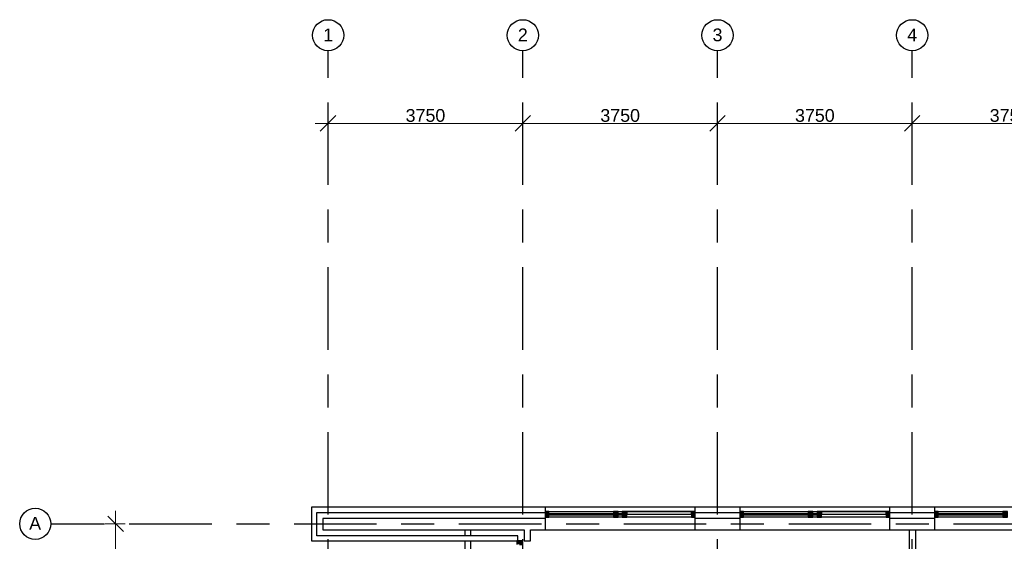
# Model space of a CAD drawing. Header units: millimetres. Extents: x -5940 to 121280, y -35718 to 26615.
# Tile 11 of 52: x -5940 to 13024, y 16562 to 26615. Entities that reach past the tile are written whole.
import ezdxf

# ---------------------------------------------------------------- set-up
doc = ezdxf.new("R2010")
doc.units = ezdxf.units.MM
doc.header["$LTSCALE"] = 100
doc.linetypes.add('Center', pattern=[31.75, 6.35, -4.7625, 15.875, -4.7625])
for name, color, linetype in [('AL21----_BUITENWAND', 3, 'Continuous'), ('AL22----_BINNENWAND', 2, 'Continuous'), ('AL24----_TRAPPEN', 1, 'Continuous'), ('AL31----_BUITENKOZIJN', 1, 'Continuous'), ('BL$7----_MAATVOERING', 1, 'Continuous'), ('BL$7----_STRAMIEN', 8, 'Continuous')]:
    doc.layers.add(name, color=color, linetype=linetype)
doc.styles.add('Arial_2', font='arial.ttf', dxfattribs={"height": 245.883234})
doc.dimstyles.new('2_5mm_stramien', dxfattribs={"dimscale": 304.8, "dimtxt": 250, "dimasz": 0.984252, "dimexe": 0.656168, "dimexo": 0.0625, "dimgap": 0.082021, "dimtad": 1, "dimdec": 0, "dimzin": 0, "dimdsep": 46, "dimtxsty": 'Arial_2', "dimblk1": 'OBLIQUE', "dimblk2": 'OBLIQUE', "dimsah": 1, "dimcen": 0.09, "dimdle": 0.82021, "dimazin": 0, "dimtfac": 1, "dimtdec": 4, "dimtix": 1, "dimtmove": 0, "dimatfit": 3, "dimfxl": 0.656168, "dimfxlon": 1, "dimtvp": 1, "dimtolj": 1, "dimtzin": 0, "dimlwd": 13, "dimlwe": 13, "dimarcsym": 2})

# ---------------------------------------------------------------- blocks, each defined once
blk = doc.blocks.new('Rectangular Mullion - 31_CWM_067x114-7914374-_--_101 1e verdieping')
at = {"linetype": 'ByBlock', "lineweight": -2}
blk.add_hatch(color=0, dxfattribs=at).paths.add_polyline_path([(0, 0), (-67, 0), (-67, -114), (0, -114)], flags=0)
at = {"color": 0, "linetype": 'ByBlock', "lineweight": -2}
for p, q in [((0, 0), (-67, 0)), ((-67, 0), (-67, -114)), ((0, -114), (0, 0)), ((-67, -114), (0, -114))]:
    blk.add_line(p, q, dxfattribs=at)
blk = doc.blocks.new('System Panel - 31_CWP_glas_2-7914941-_--_101 1e verdieping')
at = {"linetype": 'ByBlock', "lineweight": -2}
blk.add_hatch(color=0, dxfattribs=at).paths.add_polyline_path([(-622, 45), (622, 45), (622, 69), (-622, 69)], flags=0)
at = {"color": 0, "linetype": 'ByBlock', "lineweight": -2}
for p, q in [((622, 69), (-622, 69)), ((-622, 69), (-622, 45)), ((-622, 45), (622, 45)), ((622, 45), (622, 69))]:
    blk.add_line(p, q, dxfattribs=at)
blk = doc.blocks.new('Rectangular Mullion - 31_CWM_088x114-7912981-_--_101 1e verdieping')
at = {"color": 0, "linetype": 'ByBlock', "lineweight": -2}
for p, q in [((14906, 48854), (15206, 48854)), ((15206, 48740), (14906, 48740))]:
    blk.add_line(p, q, dxfattribs=at)
blk = doc.blocks.new('Rectangular Mullion - 31_CWM_088x114-7913051-_--_101 1e verdieping')
at = {"color": 0, "linetype": 'ByBlock', "lineweight": -2}
for p, q in [((15206, 48854), (16150, 48854)), ((16150, 48740), (15206, 48740))]:
    blk.add_line(p, q, dxfattribs=at)
blk = doc.blocks.new('Rectangular Mullion - 31_CWM_088x114-7914373-_--_101 1e verdieping')
at = {"linetype": 'ByBlock', "lineweight": -2}
blk.add_hatch(color=0, dxfattribs=at).paths.add_polyline_path([(-44, 0), (44, 0), (44, -114), (-44, -114)], flags=0)
at = {"color": 0, "linetype": 'ByBlock', "lineweight": -2}
for p, q in [((-44, 0), (44, 0)), ((-44, -114), (-44, 0)), ((44, 0), (44, -114)), ((44, -114), (-44, -114))]:
    blk.add_line(p, q, dxfattribs=at)
blk = doc.blocks.new('System Panel - 31_CWP_glas_2-7917377-_--_101 1e verdieping')
at = {"linetype": 'ByBlock', "lineweight": -2}
blk.add_hatch(color=0, dxfattribs=at).paths.add_polyline_path([(622, 45), (622, 69), (-622, 69), (-622, 45)], flags=0)
at = {"color": 0, "linetype": 'ByBlock', "lineweight": -2}
for p, q in [((622, 69), (-622, 69)), ((-622, 69), (-622, 45)), ((-622, 45), (622, 45)), ((622, 45), (622, 69))]:
    blk.add_line(p, q, dxfattribs=at)
blk = doc.blocks.new('System Panel - 31_CWP_glas_2-7914377-_--_101 1e verdieping')
at = {"linetype": 'ByBlock', "lineweight": -2}
blk.add_hatch(color=0, dxfattribs=at).paths.add_polyline_path([(41, 45), (41, 69), (-41, 69), (-41, 45)], flags=0)
at = {"color": 0, "linetype": 'ByBlock', "lineweight": -2}
for p, q in [((41, 69), (-41, 69)), ((-41, 69), (-41, 45)), ((-41, 45), (41, 45)), ((41, 45), (41, 69))]:
    blk.add_line(p, q, dxfattribs=at)
blk = doc.blocks.new('31_DO_deur_0 - deur-7914378-_--_101 1e verdieping')
at = {"color": 0, "linetype": 'ByBlock', "lineweight": -2}
for p, q in [((622, 111), (-622, 111)), ((-622, 111), (-622, 57)), ((-622, 57), (622, 57)), ((622, 57), (622, 111))]:
    blk.add_line(p, q, dxfattribs=at)
blk = doc.blocks.new('Rectangular Mullion - 31_CWM_067x114-7914382-_--_101 1e verdieping')
at = {"linetype": 'ByBlock', "lineweight": -2}
blk.add_hatch(color=0, dxfattribs=at).paths.add_polyline_path([(0, 0), (0, -114), (-67, -114), (-67, 0)], flags=0)
at = {"color": 0, "linetype": 'ByBlock', "lineweight": -2}
for p, q in [((-67, 0), (0, 0)), ((-67, -57), (-67, 0)), ((0, 0), (0, -114)), ((-67, -114), (-67, -111)), ((0, -114), (-67, -114))]:
    blk.add_line(p, q, dxfattribs=at)
blk = doc.blocks.new('Rectangular Mullion - 31_CWM_088x114-7917376-_--_101 1e verdieping')
at = {"color": 0, "linetype": 'ByBlock', "lineweight": -2}
for p, q in [((11156, 48854), (12400, 48854)), ((12400, 48740), (11156, 48740))]:
    blk.add_line(p, q, dxfattribs=at)
blk = doc.blocks.new('Rectangular Mullion - 31_CWM_088x114-7913113-_--_101 1e verdieping')
at = {"color": 0, "linetype": 'ByBlock', "lineweight": -2}
for p, q in [((16238, 48854), (16321, 48854)), ((16321, 48740), (16238, 48740))]:
    blk.add_line(p, q, dxfattribs=at)
blk = doc.blocks.new('Rectangular Mullion - 31_CWM_088x114-7913179-_--_101 1e verdieping')
at = {"color": 0, "linetype": 'ByBlock', "lineweight": -2}
for p, q in [((16409, 48854), (17652, 48854)), ((17652, 48740), (16409, 48740))]:
    blk.add_line(p, q, dxfattribs=at)
blk = doc.blocks.new('Rectangular Mullion - 31_CWM_088x114-V8-_--_101 1e verdieping')
at = {"linetype": 'ByBlock', "lineweight": -2}
blk.add_hatch(color=0, dxfattribs=at).paths.add_polyline_path([(44, 0), (44, -114), (-44, -114), (-44, 0)], flags=0)
at = {"color": 0, "linetype": 'ByBlock', "lineweight": -2}
for p, q in [((-44, 0), (44, 0)), ((-44, -114), (-44, 0)), ((44, 0), (44, -57)), ((44, -114), (-44, -114)), ((44, -111), (44, -114))]:
    blk.add_line(p, q, dxfattribs=at)
blk = doc.blocks.new('31_DO_deur_0 - deur-9215319-_--_101 1e verdieping')
at = {"color": 0, "linetype": 'ByBlock', "lineweight": -2}
for p, q in [((622, 111), (-622, 111)), ((-622, 111), (-622, 57)), ((-622, 57), (622, 57)), ((622, 57), (622, 111))]:
    blk.add_line(p, q, dxfattribs=at)
blk = doc.blocks.new('Rectangular Mullion - 31_CWM_067x114-7917456-_--_101 1e verdieping')
at = {"linetype": 'ByBlock', "lineweight": -2}
blk.add_hatch(color=0, dxfattribs=at).paths.add_polyline_path([(0, 0), (0, -114), (-67, -114), (-67, 0)], flags=0)
at = {"color": 0, "linetype": 'ByBlock', "lineweight": -2}
for p, q in [((-67, 0), (0, 0)), ((-67, -57), (-67, 0)), ((0, 0), (0, -114)), ((-67, -114), (-67, -111)), ((0, -114), (-67, -114))]:
    blk.add_line(p, q, dxfattribs=at)
blk = doc.blocks.new('Rectangular Mullion - 31_CWM_088x114-V9-_--_101 1e verdieping')
at = {"color": 0, "linetype": 'ByBlock', "lineweight": -2}
for p, q in [((8909, 48854), (9853, 48854)), ((9853, 48740), (8909, 48740))]:
    blk.add_line(p, q, dxfattribs=at)
blk = doc.blocks.new('Rectangular Mullion - 31_CWM_088x114-7917519-_--_101 1e verdieping')
at = {"color": 0, "linetype": 'ByBlock', "lineweight": -2}
for p, q in [((9853, 48854), (10152, 48854)), ((10152, 48740), (9853, 48740))]:
    blk.add_line(p, q, dxfattribs=at)
blk = doc.blocks.new('Rectangular Mullion - 31_CWM_067x114-7845151-_--_101 1e verdieping')
at = {"linetype": 'ByBlock', "lineweight": -2}
blk.add_hatch(color=0, dxfattribs=at).paths.add_polyline_path([(-67, 0), (-67, -114), (0, -114), (0, 0)], flags=0)
at = {"color": 0, "linetype": 'ByBlock', "lineweight": -2}
for p, q in [((0, 0), (-67, 0)), ((0, -114), (0, 0)), ((-67, -53), (-67, -114)), ((-67, -114), (0, -114))]:
    blk.add_line(p, q, dxfattribs=at)
blk = doc.blocks.new('Grid - r_3_0mm-7309776-_--_101 1e verdieping')
at = {"color": 0, "linetype": 'ByBlock', "lineweight": -2}
blk.add_circle((0, 0), 3, dxfattribs=at)
blk = doc.blocks.new('_Oblique')
at = {"color": 0, "linetype": 'ByBlock', "lineweight": -2}
blk.add_line((-0.5, -0.5), (0.5, 0.5), dxfattribs=at)
blk = doc.blocks.new('DIMBLOCK1-_--_101 1e verdieping')
at = {"layer": 'BL$7----_MAATVOERING', "color": 0, "lineweight": 13, "transparency": 16777216}
for p, q in [((0, 24436), (0, 24817)), ((3750, 24436), (3750, 24817)), ((-250, 24617), (4000, 24617))]:
    blk.add_line(p, q, dxfattribs=at)
at = {"layer": 'Defpoints', "color": 0, "transparency": 16777216}
for p in [(3750, 24617), (0, 24417), (3750, 24417)]:
    blk.add_point(p, dxfattribs=at)
at = {"layer": 'BL$7----_MAATVOERING', "color": 0, "lineweight": 13, "transparency": 16777216, "xscale": 300, "yscale": 300, "zscale": 300, "rotation": 180}
blk.add_blockref('_Oblique', (0, 24617), dxfattribs=at)
at = {"layer": 'BL$7----_MAATVOERING', "color": 0, "lineweight": 13, "transparency": 16777216, "xscale": 300, "yscale": 300, "zscale": 300}
blk.add_blockref('_Oblique', (3750, 24617), dxfattribs=at)
at = {"layer": 'BL$7----_MAATVOERING', "color": 0, "transparency": 16777216, "insert": (1875, 24768), "char_height": 245.9, "width": 904.62, "attachment_point": 5, "style": 'Arial_2'}
blk.add_mtext('\\A1;3750', dxfattribs=at)
blk = doc.blocks.new('DIMBLOCK2-_--_101 1e verdieping')
at = {"layer": 'BL$7----_MAATVOERING', "color": 0, "lineweight": 13, "transparency": 16777216}
for p, q in [((3750, 24436), (3750, 24817)), ((7500, 24436), (7500, 24817)), ((3500, 24617), (7750, 24617))]:
    blk.add_line(p, q, dxfattribs=at)
at = {"layer": 'Defpoints', "color": 0, "transparency": 16777216}
for p in [(7500, 24617), (3750, 24417), (7500, 24417)]:
    blk.add_point(p, dxfattribs=at)
at = {"layer": 'BL$7----_MAATVOERING', "color": 0, "lineweight": 13, "transparency": 16777216, "xscale": 300, "yscale": 300, "zscale": 300, "rotation": 180}
blk.add_blockref('_Oblique', (3750, 24617), dxfattribs=at)
at = {"layer": 'BL$7----_MAATVOERING', "color": 0, "lineweight": 13, "transparency": 16777216, "xscale": 300, "yscale": 300, "zscale": 300}
blk.add_blockref('_Oblique', (7500, 24617), dxfattribs=at)
at = {"layer": 'BL$7----_MAATVOERING', "color": 0, "transparency": 16777216, "insert": (5625, 24768), "char_height": 245.9, "width": 904.62, "attachment_point": 5, "style": 'Arial_2'}
blk.add_mtext('\\A1;3750', dxfattribs=at)
blk = doc.blocks.new('DIMBLOCK3-_--_101 1e verdieping')
at = {"layer": 'BL$7----_MAATVOERING', "color": 0, "lineweight": 13, "transparency": 16777216}
for p, q in [((7500, 24436), (7500, 24817)), ((11250, 24436), (11250, 24817)), ((7250, 24617), (11500, 24617))]:
    blk.add_line(p, q, dxfattribs=at)
at = {"layer": 'Defpoints', "color": 0, "transparency": 16777216}
for p in [(11250, 24617), (7500, 24417), (11250, 24417)]:
    blk.add_point(p, dxfattribs=at)
at = {"layer": 'BL$7----_MAATVOERING', "color": 0, "lineweight": 13, "transparency": 16777216, "xscale": 300, "yscale": 300, "zscale": 300, "rotation": 180}
blk.add_blockref('_Oblique', (7500, 24617), dxfattribs=at)
at = {"layer": 'BL$7----_MAATVOERING', "color": 0, "lineweight": 13, "transparency": 16777216, "xscale": 300, "yscale": 300, "zscale": 300}
blk.add_blockref('_Oblique', (11250, 24617), dxfattribs=at)
at = {"layer": 'BL$7----_MAATVOERING', "color": 0, "transparency": 16777216, "insert": (9375, 24768), "char_height": 245.9, "width": 904.62, "attachment_point": 5, "style": 'Arial_2'}
blk.add_mtext('\\A1;3750', dxfattribs=at)
blk = doc.blocks.new('DIMBLOCK4-_--_101 1e verdieping')
at = {"layer": 'BL$7----_MAATVOERING', "color": 0, "lineweight": 13, "transparency": 16777216}
for p, q in [((11250, 24436), (11250, 24817)), ((15000, 24436), (15000, 24817)), ((11000, 24617), (15250, 24617))]:
    blk.add_line(p, q, dxfattribs=at)
at = {"layer": 'Defpoints', "color": 0, "transparency": 16777216}
for p in [(15000, 24617), (11250, 24417), (15000, 24417)]:
    blk.add_point(p, dxfattribs=at)
at = {"layer": 'BL$7----_MAATVOERING', "color": 0, "lineweight": 13, "transparency": 16777216, "xscale": 300, "yscale": 300, "zscale": 300, "rotation": 180}
blk.add_blockref('_Oblique', (11250, 24617), dxfattribs=at)
at = {"layer": 'BL$7----_MAATVOERING', "color": 0, "lineweight": 13, "transparency": 16777216, "xscale": 300, "yscale": 300, "zscale": 300}
blk.add_blockref('_Oblique', (15000, 24617), dxfattribs=at)
at = {"layer": 'BL$7----_MAATVOERING', "color": 0, "transparency": 16777216, "insert": (13125, 24768), "char_height": 245.9, "width": 904.62, "attachment_point": 5, "style": 'Arial_2'}
blk.add_mtext('\\A1;3750', dxfattribs=at)
blk = doc.blocks.new('DIMBLOCK32-_--_101 1e verdieping')
at = {"layer": 'BL$7----_MAATVOERING', "color": 0, "lineweight": 13, "transparency": 16777216}
for p, q in [((-4092, 17150), (-4092, 9150)), ((-3911, 16900), (-4292, 16900)), ((-3911, 9400), (-4292, 9400))]:
    blk.add_line(p, q, dxfattribs=at)
at = {"layer": 'Defpoints', "color": 0, "transparency": 16777216}
for p in [(-3892, 16900), (-4092, 9400), (-3892, 9400)]:
    blk.add_point(p, dxfattribs=at)
at = {"layer": 'BL$7----_MAATVOERING', "color": 0, "lineweight": 13, "transparency": 16777216, "xscale": 300, "yscale": 300, "zscale": 300}
for p, rotation in [((-4092, 16900), 90), ((-4092, 9400), 270)]:
    blk.add_blockref('_Oblique', p, dxfattribs=dict(at, rotation=rotation))
at = {"layer": 'BL$7----_MAATVOERING', "color": 0, "transparency": 16777216, "insert": (-4242, 13150), "char_height": 245.9, "width": 904.62, "attachment_point": 5, "rotation": 90, "style": 'Arial_2'}
blk.add_mtext('\\A1;7500', dxfattribs=at)

msp = doc.modelspace()

# ---------------------------------------------------------------- linework, layer by layer
at = {"layer": 'AL21----_BUITENWAND'}
for p, q in [((22935, 17220), (-320, 17220)), ((-320, 17220), (-320, 16570)), ((-220, 17120), (4185, 17120)), ((-220, 16670), (-220, 17120)), ((4185, 16786), (4185, 17220)), ((7065, 17220), (7065, 16786)), ((7065, 17120), (7935, 17120)), ((7935, 16786), (7935, 17220)), ((10815, 17220), (10815, 16786)), ((10815, 17120), (11685, 17120)), ((11685, 16786), (11685, 17220)), ((4185, 17000), (-100, 17000)), ((-100, 17000), (-100, 16786)), ((7935, 17000), (7065, 17000)), ((11685, 17000), (10815, 17000)), ((-100, 16786), (3775, 16786)), ((2640, 16670), (2640, 16786)), ((2740, 16786), (2740, 16670)), ((2740, 16786), (2740, 16670)), ((3775, 16786), (3775, 16570)), ((3900, 16786), (22386, 16786)), ((3900, 16570), (3900, 16786)), ((-320, 16570), (3655, 16570)), ((3655, 16670), (-220, 16670)), ((3655, 16570), (3655, 16670)), ((3775, 16570), (3900, 16570))]:
    msp.add_line(p, q, dxfattribs=at)
at = {"layer": 'AL22----_BINNENWAND'}
for p, q in [((11193.1, 16786), (11193.1, 11119)), ((11318.1, 11119), (11318.1, 16786))]:
    msp.add_line(p, q, dxfattribs=at)
at = {"layer": 'AL24----_TRAPPEN'}
for p, q in [((2640, 15680), (2640, 16570)), ((2740, 16570), (2740, 15680)), ((2740, 16570), (2740, 15680))]:
    msp.add_line(p, q, dxfattribs=at)
at = {"layer": 'BL$7----_STRAMIEN', "linetype": 'Center'}
for p, q in [((0, 25615.2), (0, 26015.2)), ((3750, 25615.2), (3750, 26015.2)), ((7500, 25615.2), (7500, 26015.2)), ((11250, 25615.2), (11250, 26015.2)), ((0, -6255.5), (0, 25615.2)), ((3750, -6255.5), (3750, 25615.2)), ((7500, -6255.5), (7500, 25615.2)), ((11250, -6255.5), (11250, 25615.2)), ((-5340.3, 16900), (-4940.3, 16900)), ((-4940.3, 16900), (120279.6, 16900))]:
    msp.add_line(p, q, dxfattribs=at)

# ---------------------------------------------------------------- block references
at = {"layer": 'AL31----_BUITENKOZIJN'}
for name, p, rotation in [('Rectangular Mullion - 31_CWM_067x114-7914374-_--_101 1e verdieping', (4185, 17026), 180), ('Rectangular Mullion - 31_CWM_067x114-7914374-_--_101 1e verdieping', (7935, 17026), 180), ('Rectangular Mullion - 31_CWM_067x114-7914374-_--_101 1e verdieping', (11685, 17026), 180), ('Rectangular Mullion - 31_CWM_067x114-7845151-_--_101 1e verdieping', (3635, 16570), 89.99999999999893)]:
    msp.add_blockref(name, p, dxfattribs=dict(at, rotation=rotation))
for name, p in [('Rectangular Mullion - 31_CWM_088x114-7912981-_--_101 1e verdieping', (-10654.1, -31713.9)), ('System Panel - 31_CWP_glas_2-7914941-_--_101 1e verdieping', (4873.7, 17026)), ('Rectangular Mullion - 31_CWM_088x114-7913051-_--_101 1e verdieping', (-10654.1, -31713.9)), ('Rectangular Mullion - 31_CWM_088x114-7913113-_--_101 1e verdieping', (-10654.1, -31713.9)), ('System Panel - 31_CWP_glas_2-7914377-_--_101 1e verdieping', (5625, 17026)), ('Rectangular Mullion - 31_CWM_088x114-V9-_--_101 1e verdieping', (-3154.1, -31713.9)), ('31_DO_deur_0 - deur-9215319-_--_101 1e verdieping', (6376.2, 17026)), ('Rectangular Mullion - 31_CWM_088x114-7917519-_--_101 1e verdieping', (-3154.1, -31713.9)), ('Rectangular Mullion - 31_CWM_088x114-7917376-_--_101 1e verdieping', (-3154.1, -31713.9)), ('System Panel - 31_CWP_glas_2-7917377-_--_101 1e verdieping', (8623.7, 17026)), ('Rectangular Mullion - 31_CWM_088x114-7913113-_--_101 1e verdieping', (-6904.1, -31713.9)), ('System Panel - 31_CWP_glas_2-7914377-_--_101 1e verdieping', (9375, 17026)), ('Rectangular Mullion - 31_CWM_088x114-7913179-_--_101 1e verdieping', (-6904.1, -31713.9)), ('31_DO_deur_0 - deur-7914378-_--_101 1e verdieping', (10126.2, 17026)), ('Rectangular Mullion - 31_CWM_088x114-7912981-_--_101 1e verdieping', (-3154.1, -31713.9)), ('System Panel - 31_CWP_glas_2-7914941-_--_101 1e verdieping', (12373.7, 17026)), ('Rectangular Mullion - 31_CWM_088x114-7913051-_--_101 1e verdieping', (-3154.1, -31713.9))]:
    msp.add_blockref(name, p, dxfattribs=at)
at = {"layer": 'AL31----_BUITENKOZIJN', "extrusion": (0, 0, -1), "rotation": 180}
for name, p in [('Rectangular Mullion - 31_CWM_088x114-7914373-_--_101 1e verdieping', (-5539.5, 17026)), ('Rectangular Mullion - 31_CWM_088x114-V8-_--_101 1e verdieping', (-5710.5, 17026)), ('Rectangular Mullion - 31_CWM_067x114-7917456-_--_101 1e verdieping', (-7065, 17026)), ('Rectangular Mullion - 31_CWM_088x114-7914373-_--_101 1e verdieping', (-9289.5, 17026)), ('Rectangular Mullion - 31_CWM_088x114-V8-_--_101 1e verdieping', (-9460.5, 17026)), ('Rectangular Mullion - 31_CWM_067x114-7914382-_--_101 1e verdieping', (-10815, 17026)), ('Rectangular Mullion - 31_CWM_088x114-7914373-_--_101 1e verdieping', (-13039.5, 17026))]:
    msp.add_blockref(name, p, dxfattribs=at)
at = {"layer": 'BL$7----_STRAMIEN', "xscale": 99.99999999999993, "yscale": 99.99999999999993, "zscale": 99.99999999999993}
for p in [(0, 26315.2), (3750, 26315.2), (7500, 26315.2), (11250, 26315.2)]:
    msp.add_blockref('Grid - r_3_0mm-7309776-_--_101 1e verdieping', p, dxfattribs=at)
at = {"layer": 'BL$7----_STRAMIEN', "xscale": 99.99999999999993, "yscale": 99.99999999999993, "zscale": 99.99999999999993, "rotation": 269.9999999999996}
msp.add_blockref('Grid - r_3_0mm-7309776-_--_101 1e verdieping', (-5640.3, 16900), dxfattribs=at)

# ---------------------------------------------------------------- texts
at = {"layer": 'BL$7----_STRAMIEN', "lineweight": 9, "char_height": 245.9, "attachment_point": 2, "line_spacing_factor": 0.938532, "style": 'Arial_2'}
for s, insert, width in [('1', (-0.1, 26445), 228), ('2', (3749.9, 26445), 228), ('3', (7499.9, 26445), 228), ('4', (11249.9, 26445), 228), ('A', (-5642.9, 17032.5), 273)]:
    msp.add_mtext(s, dxfattribs=dict(at, insert=insert, width=width))

# ---------------------------------------------------------------- dimensions: what is measured, and where the dimension line sits
at = {"layer": 'BL$7----_MAATVOERING'}
for base, p1, p2, picture, middle in [((3750, 24617.4), (0, 24417.4), (3750, 24417.4), 'DIMBLOCK1-_--_101 1e verdieping', (1875, 24768)), ((7500, 24617.4), (3750, 24417.4), (7500, 24417.4), 'DIMBLOCK2-_--_101 1e verdieping', (5625, 24768)), ((11250, 24617.4), (7500, 24417.4), (11250, 24417.4), 'DIMBLOCK3-_--_101 1e verdieping', (9375, 24768)), ((15000, 24617.4), (11250, 24417.4), (15000, 24417.4), 'DIMBLOCK4-_--_101 1e verdieping', (13125, 24768))]:
    dim = msp.add_linear_dim(base=base, p1=p1, p2=p2, dimstyle='2_5mm_stramien', override={"dimpost": '<>', "dimfxl": 3750}, dxfattribs=at)
    dim.commit()
    dim.dimension.update_dxf_attribs({"geometry": picture, "text_midpoint": middle})
dim = msp.add_linear_dim(base=(-4091.6, 9400), p1=(-3891.6, 16900), p2=(-3891.6, 9400), angle=90, dimstyle='2_5mm_stramien', override={"dimpost": '<>', "dimfxl": 7500}, dxfattribs=at)
dim.commit()
dim.dimension.update_dxf_attribs({"geometry": 'DIMBLOCK32-_--_101 1e verdieping', "text_midpoint": (-4242.1, 13150)})

doc.saveas('drawing.dxf')
